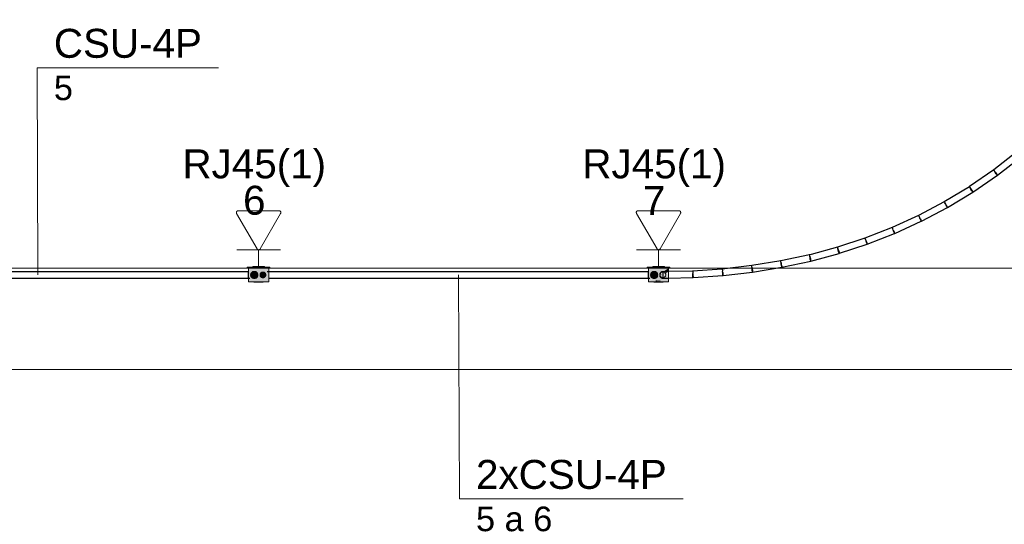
# Model space of a CAD drawing. Header units: millimetres. Extents: x 4476663 to 4477054, y -30323851 to -30323414.
# Tile 167 of 256: x 4476889.12 to 4476895.93, y -30323678.28 to -30323674.79. Entities that reach past the tile are written whole.
import ezdxf

# ---------------------------------------------------------------- set-up
doc = ezdxf.new("R2010")
doc.units = ezdxf.units.MM
doc.linetypes.add('NULL', pattern=[0])
for name, color, linetype, lineweight in [('CE-Caixa', 9, 'Continuous', 18), ('CE-Condutos (Baixa)', 6, 'Continuous', 25), ('CE-Condutos (Teto)', 1, 'Continuous', 25), ('CE-PT Dados', 7, 'Continuous', 5), ('CE-Textos fios', 7, 'Continuous', 9), ('IFC-Caixa de passagem-Contorno', 44, 'Continuous', 5), ('Nível 1', 2, 'Continuous', 60), ('Textos', 7, 'Continuous', 9)]:
    doc.layers.add(name, color=color, linetype=linetype, lineweight=lineweight)
doc.styles.add('ARIAL', font='arial.ttf')

msp = doc.modelspace()

# ---------------------------------------------------------------- hatches: boundary and pattern name
at = {"layer": 'CE-Caixa', "linetype": 'Continuous'}
for points in [[(4476890.8491, -30323676.5041), (4476890.7031, -30323676.5041), (4476890.6962, -30323676.5101), (4476890.8562, -30323676.5101)], [(4476890.8362, -30323676.5353), (4476890.8461, -30323676.5798), (4476890.8461, -30323676.5101), (4476890.7511, -30323676.575), (4476890.7511, -30323676.5798), (4476890.7405, -30323676.5826), (4476890.7061, -30323676.6051), (4476890.8461, -30323676.6051), (4476890.8461, -30323676.5826), (4476890.8419, -30323676.5552), (4476890.8396, -30323676.5569)], [(4476890.7074, -30323676.5561), (4476890.7061, -30323676.6051), (4476890.7393, -30323676.5826), (4476890.7357, -30323676.5674), (4476890.7162, -30323676.5493), (4476890.7162, -30323676.5798), (4476890.7143, -30323676.5507), (4476890.7357, -30323676.5674), (4476890.7242, -30323676.5484), (4476890.7357, -30323676.5469), (4476890.7357, -30323676.5353), (4476890.7586, -30323676.5353), (4476890.7605, -30323676.5677), (4476890.7886, -30323676.5481), (4476890.8461, -30323676.5101), (4476890.7061, -30323676.5101), (4476890.7088, -30323676.5798)], [(4476890.7397, -30323676.5334), (4476890.7245, -30323676.5451), (4476890.722, -30323676.564), (4476890.7336, -30323676.5792), (4476890.7526, -30323676.5817), (4476890.7678, -30323676.5701), (4476890.7703, -30323676.5511), (4476890.7586, -30323676.5359)], [(4476890.8058, -30323676.5041), (4476890.8165, -30323676.5001), (4476890.7357, -30323676.5001), (4476890.7357, -30323676.5041)], [(4476890.7586, -30323676.5001), (4476890.7915, -30323676.5001), (4476890.7936, -30323676.4981), (4476890.7586, -30323676.4981)], [(4476890.8235, -30323676.5676), (4476890.8235, -30323676.5476), (4476890.8061, -30323676.5376), (4476890.7888, -30323676.5476), (4476890.7888, -30323676.5676), (4476890.8061, -30323676.5776)], [(4476893.6155, -30323676.5041), (4476893.4695, -30323676.5041), (4476893.4626, -30323676.5101), (4476893.6226, -30323676.5101)], [(4476893.5021, -30323676.5801), (4476893.4948, -30323676.5752), (4476893.4866, -30323676.5507), (4476893.5021, -30323676.5674), (4476893.5021, -30323676.5353), (4476893.5229, -30323676.535), (4476893.525, -30323676.5694), (4476893.6125, -30323676.5101), (4476893.4725, -30323676.5101), (4476893.4725, -30323676.6051)], [(4476893.5393, -30323676.5715), (4476893.5675, -30323676.5427), (4476893.5451, -30323676.5558), (4476893.5361, -30323676.5707), (4476893.5105, -30323676.5793), (4476893.4725, -30323676.6051), (4476893.6125, -30323676.6051), (4476893.6125, -30323676.5826), (4476893.6049, -30323676.5462), (4476893.6049, -30323676.5826), (4476893.6027, -30323676.5471), (4476893.5841, -30323676.5548), (4476893.5812, -30323676.5826), (4476893.5745, -30323676.5826), (4476893.5715, -30323676.56), (4476893.5675, -30323676.5826), (4476893.5675, -30323676.5489)], [(4476893.5302, -30323676.5399), (4476893.5125, -30323676.5326), (4476893.4948, -30323676.5399), (4476893.4875, -30323676.5576), (4476893.4948, -30323676.5752), (4476893.5125, -30323676.5826), (4476893.5302, -30323676.5752), (4476893.5375, -30323676.5576)], [(4476893.5021, -30323676.5001), (4476893.5021, -30323676.5041), (4476893.5535, -30323676.5041), (4476893.5829, -30323676.5001)], [(4476893.525, -30323676.5001), (4476893.5578, -30323676.5001), (4476893.56, -30323676.4981), (4476893.525, -30323676.4981)], [(4476893.5555, -30323676.5558), (4476893.5391, -30323676.5734), (4476893.5675, -30323676.5489)], [(4476893.6125, -30323676.5101), (4476893.5793, -30323676.5326), (4476893.5858, -30323676.5326), (4476893.5951, -30323676.5502), (4476893.6028, -30323676.5326), (4476893.6049, -30323676.5435), (4476893.6125, -30323676.5326)], [(4476890.8011, -30323676.6065), (4476890.8011, -30323676.6051), (4476890.7511, -30323676.6065)], [(4476893.5675, -30323676.6065), (4476893.5675, -30323676.6051), (4476893.5175, -30323676.6065)]]:
    msp.add_hatch(color=163, dxfattribs=at).paths.add_polyline_path(points)

# ---------------------------------------------------------------- linework, layer by layer
at = {"layer": 'CE-Caixa'}
for p, q in [((4476890.7031, -30323676.5041), (4476890.6962, -30323676.5101)), ((4476890.6962, -30323676.5101), (4476890.7061, -30323676.5101)), ((4476890.7357, -30323676.5041), (4476890.7031, -30323676.5041)), ((4476890.7045, -30323676.5334), (4476890.7045, -30323676.5353)), ((4476890.7045, -30323676.5353), (4476890.7045, -30323676.5359)), ((4476890.7045, -30323676.5359), (4476890.7045, -30323676.5399)), ((4476890.7045, -30323676.5399), (4476890.7045, -30323676.5451)), ((4476890.7045, -30323676.5451), (4476890.7045, -30323676.5511)), ((4476890.7061, -30323676.5101), (4476890.7357, -30323676.5101)), ((4476890.7137, -30323676.5101), (4476890.7061, -30323676.5101)), ((4476890.7061, -30323676.5101), (4476890.7061, -30323676.5244)), ((4476890.7061, -30323676.5244), (4476890.7061, -30323676.5301)), ((4476890.7061, -30323676.5301), (4476890.7061, -30323676.5353)), ((4476890.7061, -30323676.5353), (4476890.7061, -30323676.5473)), ((4476890.7061, -30323676.5473), (4476890.7061, -30323676.5508)), ((4476890.7162, -30323676.5101), (4476890.7137, -30323676.5101)), ((4476890.7357, -30323676.5101), (4476890.7162, -30323676.5101)), ((4476890.7245, -30323676.5451), (4476890.722, -30323676.5511)), ((4476890.7285, -30323676.5399), (4476890.7245, -30323676.5451)), ((4476890.7336, -30323676.5359), (4476890.7285, -30323676.5399)), ((4476890.7397, -30323676.5334), (4476890.7336, -30323676.5359)), ((4476890.7357, -30323676.5001), (4476890.7357, -30323676.5041)), ((4476890.7586, -30323676.5001), (4476890.7357, -30323676.5001)), ((4476890.7586, -30323676.5041), (4476890.7357, -30323676.5041)), ((4476890.7357, -30323676.5101), (4476890.7586, -30323676.5101)), ((4476890.7431, -30323676.5101), (4476890.7357, -30323676.5101)), ((4476890.7461, -30323676.5326), (4476890.7397, -30323676.5334)), ((4476890.7586, -30323676.5101), (4476890.7431, -30323676.5101)), ((4476890.7526, -30323676.5334), (4476890.7461, -30323676.5326)), ((4476890.7586, -30323676.5359), (4476890.7526, -30323676.5334)), ((4476890.7936, -30323676.4981), (4476890.7586, -30323676.4981)), ((4476890.7586, -30323676.4981), (4476890.7586, -30323676.5001)), ((4476890.7936, -30323676.5001), (4476890.7586, -30323676.5001)), ((4476890.7936, -30323676.5041), (4476890.7586, -30323676.5041)), ((4476890.7586, -30323676.5101), (4476890.7936, -30323676.5101)), ((4476890.7673, -30323676.5101), (4476890.7586, -30323676.5101)), ((4476890.7638, -30323676.5399), (4476890.7586, -30323676.5359)), ((4476890.7678, -30323676.5451), (4476890.7638, -30323676.5399)), ((4476890.7936, -30323676.5101), (4476890.7673, -30323676.5101)), ((4476890.7703, -30323676.5511), (4476890.7678, -30323676.5451)), ((4476890.7888, -30323676.5476), (4476890.7868, -30323676.5524)), ((4476890.792, -30323676.5434), (4476890.7888, -30323676.5476)), ((4476890.7961, -30323676.5402), (4476890.792, -30323676.5434)), ((4476890.7936, -30323676.5001), (4476890.7936, -30323676.4981)), ((4476890.8165, -30323676.5001), (4476890.7936, -30323676.5001)), ((4476890.8165, -30323676.5041), (4476890.7936, -30323676.5041)), ((4476890.7936, -30323676.5101), (4476890.8165, -30323676.5101)), ((4476890.796, -30323676.5101), (4476890.7936, -30323676.5101)), ((4476890.8044, -30323676.5101), (4476890.796, -30323676.5101)), ((4476890.801, -30323676.5383), (4476890.7961, -30323676.5402)), ((4476890.8061, -30323676.5376), (4476890.801, -30323676.5383)), ((4476890.8165, -30323676.5101), (4476890.8044, -30323676.5101)), ((4476890.8113, -30323676.5383), (4476890.8061, -30323676.5376)), ((4476890.8161, -30323676.5402), (4476890.8113, -30323676.5383)), ((4476890.8203, -30323676.5434), (4476890.8161, -30323676.5402)), ((4476890.8165, -30323676.5041), (4476890.8165, -30323676.5001)), ((4476890.8491, -30323676.5041), (4476890.8165, -30323676.5041)), ((4476890.8165, -30323676.5101), (4476890.8461, -30323676.5101)), ((4476890.8176, -30323676.5101), (4476890.8165, -30323676.5101)), ((4476890.8354, -30323676.5101), (4476890.8176, -30323676.5101)), ((4476890.8235, -30323676.5476), (4476890.8203, -30323676.5434)), ((4476890.8255, -30323676.5524), (4476890.8235, -30323676.5476)), ((4476890.8461, -30323676.5101), (4476890.8354, -30323676.5101)), ((4476890.8461, -30323676.5101), (4476890.8562, -30323676.5101)), ((4476890.8461, -30323676.5128), (4476890.8461, -30323676.5101)), ((4476890.8461, -30323676.5326), (4476890.8461, -30323676.5128)), ((4476890.8461, -30323676.5353), (4476890.8461, -30323676.5326)), ((4476890.8477, -30323676.5326), (4476890.8461, -30323676.5326)), ((4476890.8461, -30323676.538), (4476890.8461, -30323676.5353)), ((4476890.8461, -30323676.5519), (4476890.8461, -30323676.538)), ((4476890.8477, -30323676.5334), (4476890.8477, -30323676.5326)), ((4476890.8477, -30323676.5353), (4476890.8477, -30323676.5334)), ((4476890.8477, -30323676.5359), (4476890.8477, -30323676.5353)), ((4476890.8477, -30323676.5399), (4476890.8477, -30323676.5359)), ((4476890.8477, -30323676.5451), (4476890.8477, -30323676.5399)), ((4476890.8477, -30323676.5511), (4476890.8477, -30323676.5451)), ((4476890.8562, -30323676.5101), (4476890.8491, -30323676.5041)), ((4476893.4695, -30323676.5041), (4476893.4626, -30323676.5101)), ((4476893.4626, -30323676.5101), (4476893.4725, -30323676.5101)), ((4476893.5021, -30323676.5041), (4476893.4695, -30323676.5041)), ((4476893.4709, -30323676.5326), (4476893.4709, -30323676.5334)), ((4476893.4725, -30323676.5326), (4476893.4709, -30323676.5326)), ((4476893.4709, -30323676.5334), (4476893.4709, -30323676.5353)), ((4476893.4709, -30323676.5353), (4476893.4709, -30323676.5359)), ((4476893.4709, -30323676.5359), (4476893.4709, -30323676.5399)), ((4476893.4709, -30323676.5399), (4476893.4709, -30323676.5451)), ((4476893.4709, -30323676.5451), (4476893.4709, -30323676.5511)), ((4476893.4725, -30323676.5101), (4476893.5021, -30323676.5101)), ((4476893.4801, -30323676.5101), (4476893.4725, -30323676.5101)), ((4476893.4725, -30323676.5101), (4476893.4725, -30323676.5141)), ((4476893.4725, -30323676.5141), (4476893.4725, -30323676.5257)), ((4476893.4725, -30323676.5257), (4476893.4725, -30323676.5301)), ((4476893.4725, -30323676.5301), (4476893.4725, -30323676.5326)), ((4476893.4725, -30323676.5326), (4476893.4725, -30323676.5353)), ((4476893.4725, -30323676.5353), (4476893.4725, -30323676.5462)), ((4476893.4725, -30323676.5462), (4476893.4725, -30323676.5581)), ((4476893.4812, -30323676.5101), (4476893.4801, -30323676.5101)), ((4476893.4826, -30323676.5101), (4476893.4812, -30323676.5101)), ((4476893.4913, -30323676.5101), (4476893.4826, -30323676.5101)), ((4476893.4908, -30323676.5451), (4476893.4883, -30323676.5511)), ((4476893.4948, -30323676.5399), (4476893.4908, -30323676.5451)), ((4476893.5021, -30323676.5101), (4476893.4913, -30323676.5101)), ((4476893.5, -30323676.5359), (4476893.4948, -30323676.5399)), ((4476893.506, -30323676.5334), (4476893.5, -30323676.5359)), ((4476893.5021, -30323676.5001), (4476893.5021, -30323676.5041)), ((4476893.525, -30323676.5001), (4476893.5021, -30323676.5001)), ((4476893.525, -30323676.5041), (4476893.5021, -30323676.5041)), ((4476893.5021, -30323676.5101), (4476893.525, -30323676.5101)), ((4476893.525, -30323676.5101), (4476893.5021, -30323676.5101)), ((4476893.5125, -30323676.5326), (4476893.506, -30323676.5334)), ((4476893.519, -30323676.5334), (4476893.5125, -30323676.5326)), ((4476893.525, -30323676.5359), (4476893.519, -30323676.5334)), ((4476893.56, -30323676.4981), (4476893.525, -30323676.4981)), ((4476893.525, -30323676.4981), (4476893.525, -30323676.5001)), ((4476893.56, -30323676.5001), (4476893.525, -30323676.5001)), ((4476893.56, -30323676.5041), (4476893.525, -30323676.5041)), ((4476893.525, -30323676.5101), (4476893.56, -30323676.5101)), ((4476893.5438, -30323676.5101), (4476893.525, -30323676.5101)), ((4476893.5302, -30323676.5399), (4476893.525, -30323676.5359)), ((4476893.5341, -30323676.5451), (4476893.5302, -30323676.5399)), ((4476893.5366, -30323676.5511), (4476893.5341, -30323676.5451)), ((4476893.559, -30323676.5101), (4476893.5438, -30323676.5101)), ((4476893.56, -30323676.5101), (4476893.559, -30323676.5101)), ((4476893.56, -30323676.5001), (4476893.56, -30323676.4981)), ((4476893.5829, -30323676.5001), (4476893.56, -30323676.5001)), ((4476893.5829, -30323676.5041), (4476893.56, -30323676.5041)), ((4476893.56, -30323676.5101), (4476893.5829, -30323676.5101)), ((4476893.5829, -30323676.5101), (4476893.56, -30323676.5101)), ((4476893.5829, -30323676.5041), (4476893.5829, -30323676.5001)), ((4476893.6155, -30323676.5041), (4476893.5829, -30323676.5041)), ((4476893.5829, -30323676.5101), (4476893.6125, -30323676.5101)), ((4476893.6125, -30323676.5101), (4476893.5829, -30323676.5101)), ((4476893.6125, -30323676.5101), (4476893.6226, -30323676.5101)), ((4476893.6125, -30323676.5121), (4476893.6125, -30323676.5101)), ((4476893.6125, -30323676.5326), (4476893.6125, -30323676.5121)), ((4476893.6141, -30323676.5326), (4476893.6125, -30323676.5326)), ((4476893.6141, -30323676.5334), (4476893.6141, -30323676.5326)), ((4476893.6141, -30323676.5343), (4476893.6141, -30323676.5334)), ((4476893.6226, -30323676.5101), (4476893.6155, -30323676.5041)), ((4476890.7045, -30323676.5511), (4476890.7045, -30323676.5576)), ((4476890.7045, -30323676.5576), (4476890.7045, -30323676.564)), ((4476890.7045, -30323676.564), (4476890.7045, -30323676.5701)), ((4476890.7045, -30323676.5701), (4476890.7045, -30323676.5752)), ((4476890.7045, -30323676.5752), (4476890.7045, -30323676.5792)), ((4476890.7045, -30323676.5792), (4476890.7045, -30323676.5798)), ((4476890.7045, -30323676.5798), (4476890.7045, -30323676.5817)), ((4476890.7045, -30323676.5817), (4476890.7045, -30323676.5826)), ((4476890.7045, -30323676.5826), (4476890.7061, -30323676.5826)), ((4476890.7061, -30323676.5508), (4476890.7061, -30323676.557)), ((4476890.7061, -30323676.557), (4476890.7061, -30323676.5798)), ((4476890.7061, -30323676.5798), (4476890.7061, -30323676.5826)), ((4476890.7061, -30323676.5826), (4476890.7061, -30323676.6051)), ((4476890.7061, -30323676.6051), (4476890.7441, -30323676.6051)), ((4476890.722, -30323676.5511), (4476890.7211, -30323676.5576)), ((4476890.7211, -30323676.5576), (4476890.722, -30323676.564)), ((4476890.722, -30323676.564), (4476890.7245, -30323676.5701)), ((4476890.7245, -30323676.5701), (4476890.7285, -30323676.5752)), ((4476890.7285, -30323676.5752), (4476890.7336, -30323676.5792)), ((4476890.7336, -30323676.5792), (4476890.7397, -30323676.5817)), ((4476890.7397, -30323676.5817), (4476890.7461, -30323676.5826)), ((4476890.7441, -30323676.6051), (4476890.7511, -30323676.6051)), ((4476890.7441, -30323676.6051), (4476890.7441, -30323676.6065)), ((4476890.7441, -30323676.6065), (4476890.7452, -30323676.6065)), ((4476890.7452, -30323676.6065), (4476890.7484, -30323676.6065)), ((4476890.7461, -30323676.5826), (4476890.7526, -30323676.5817)), ((4476890.7484, -30323676.6065), (4476890.7511, -30323676.6065)), ((4476890.7511, -30323676.6051), (4476890.7768, -30323676.6051)), ((4476890.7511, -30323676.6051), (4476890.7511, -30323676.6065)), ((4476890.7511, -30323676.6065), (4476890.752, -30323676.6065)), ((4476890.752, -30323676.6065), (4476890.7545, -30323676.6065)), ((4476890.7526, -30323676.5817), (4476890.7586, -30323676.5792)), ((4476890.7545, -30323676.6065), (4476890.7585, -30323676.6065)), ((4476890.7585, -30323676.6065), (4476890.7636, -30323676.6065)), ((4476890.7586, -30323676.5792), (4476890.7638, -30323676.5752)), ((4476890.7636, -30323676.6065), (4476890.7697, -30323676.6065)), ((4476890.7638, -30323676.5752), (4476890.7678, -30323676.5701)), ((4476890.7678, -30323676.5701), (4476890.7703, -30323676.564)), ((4476890.7697, -30323676.6065), (4476890.7761, -30323676.6065)), ((4476890.7711, -30323676.5576), (4476890.7703, -30323676.5511)), ((4476890.7703, -30323676.564), (4476890.7711, -30323676.5576)), ((4476890.7761, -30323676.6065), (4476890.7826, -30323676.6065)), ((4476890.7768, -30323676.6051), (4476890.7947, -30323676.6051)), ((4476890.7826, -30323676.6065), (4476890.7886, -30323676.6065)), ((4476890.7868, -30323676.5524), (4476890.7861, -30323676.5576)), ((4476890.7861, -30323676.5576), (4476890.7868, -30323676.5627)), ((4476890.7868, -30323676.5627), (4476890.7888, -30323676.5676)), ((4476890.7886, -30323676.6065), (4476890.7938, -30323676.6065)), ((4476890.7888, -30323676.5676), (4476890.792, -30323676.5717)), ((4476890.792, -30323676.5717), (4476890.7961, -30323676.5749)), ((4476890.7938, -30323676.6065), (4476890.7978, -30323676.6065)), ((4476890.7947, -30323676.6051), (4476890.8011, -30323676.6051)), ((4476890.7961, -30323676.5749), (4476890.801, -30323676.5769)), ((4476890.7978, -30323676.6065), (4476890.8003, -30323676.6065)), ((4476890.8003, -30323676.6065), (4476890.8011, -30323676.6065)), ((4476890.801, -30323676.5769), (4476890.8061, -30323676.5776)), ((4476890.8011, -30323676.6051), (4476890.8079, -30323676.6051)), ((4476890.8011, -30323676.6065), (4476890.8011, -30323676.6051)), ((4476890.8011, -30323676.6065), (4476890.8039, -30323676.6065)), ((4476890.8039, -30323676.6065), (4476890.8071, -30323676.6065)), ((4476890.8061, -30323676.5776), (4476890.8113, -30323676.5769)), ((4476890.8071, -30323676.6065), (4476890.8081, -30323676.6065)), ((4476890.8079, -30323676.6051), (4476890.8081, -30323676.6051)), ((4476890.8081, -30323676.6051), (4476890.8199, -30323676.6051)), ((4476890.8081, -30323676.6065), (4476890.8081, -30323676.6051)), ((4476890.8113, -30323676.5769), (4476890.8161, -30323676.5749)), ((4476890.8161, -30323676.5749), (4476890.8203, -30323676.5717)), ((4476890.8199, -30323676.6051), (4476890.8355, -30323676.6051)), ((4476890.8203, -30323676.5717), (4476890.8235, -30323676.5676)), ((4476890.8235, -30323676.5676), (4476890.8255, -30323676.5627)), ((4476890.8261, -30323676.5576), (4476890.8255, -30323676.5524)), ((4476890.8255, -30323676.5627), (4476890.8261, -30323676.5576)), ((4476890.8355, -30323676.6051), (4476890.8362, -30323676.6051)), ((4476890.8362, -30323676.6051), (4476890.8385, -30323676.6051)), ((4476890.8385, -30323676.6051), (4476890.8461, -30323676.6051)), ((4476890.8461, -30323676.5798), (4476890.8461, -30323676.5519)), ((4476890.8461, -30323676.5826), (4476890.8461, -30323676.5798)), ((4476890.8461, -30323676.5981), (4476890.8461, -30323676.5826)), ((4476890.8461, -30323676.5826), (4476890.8477, -30323676.5826)), ((4476890.8461, -30323676.6051), (4476890.8461, -30323676.5981)), ((4476890.8477, -30323676.5576), (4476890.8477, -30323676.5511)), ((4476890.8477, -30323676.564), (4476890.8477, -30323676.5576)), ((4476890.8477, -30323676.5701), (4476890.8477, -30323676.564)), ((4476890.8477, -30323676.5752), (4476890.8477, -30323676.5701)), ((4476890.8477, -30323676.5792), (4476890.8477, -30323676.5752)), ((4476890.8477, -30323676.5798), (4476890.8477, -30323676.5792)), ((4476890.8477, -30323676.5817), (4476890.8477, -30323676.5798)), ((4476890.8477, -30323676.5826), (4476890.8477, -30323676.5817)), ((4476893.4709, -30323676.5511), (4476893.4709, -30323676.5576)), ((4476893.4709, -30323676.5576), (4476893.4709, -30323676.564)), ((4476893.4709, -30323676.564), (4476893.4709, -30323676.5701)), ((4476893.4709, -30323676.5701), (4476893.4709, -30323676.5752)), ((4476893.4709, -30323676.5752), (4476893.4709, -30323676.5792)), ((4476893.4709, -30323676.5792), (4476893.4709, -30323676.5798)), ((4476893.4709, -30323676.5798), (4476893.4709, -30323676.5817)), ((4476893.4709, -30323676.5817), (4476893.4709, -30323676.5826)), ((4476893.4709, -30323676.5826), (4476893.4725, -30323676.5826)), ((4476893.4725, -30323676.5581), (4476893.4725, -30323676.5679)), ((4476893.4725, -30323676.5679), (4476893.4725, -30323676.5798)), ((4476893.4725, -30323676.5798), (4476893.4725, -30323676.5826)), ((4476893.4725, -30323676.5826), (4476893.4725, -30323676.6051)), ((4476893.4725, -30323676.6051), (4476893.4913, -30323676.6051)), ((4476893.4883, -30323676.5511), (4476893.4875, -30323676.5576)), ((4476893.4875, -30323676.5576), (4476893.4883, -30323676.564)), ((4476893.4883, -30323676.564), (4476893.4908, -30323676.5701)), ((4476893.4908, -30323676.5701), (4476893.4948, -30323676.5752)), ((4476893.4913, -30323676.6051), (4476893.5073, -30323676.6051)), ((4476893.4948, -30323676.5752), (4476893.5, -30323676.5792)), ((4476893.5, -30323676.5792), (4476893.506, -30323676.5817)), ((4476893.506, -30323676.5817), (4476893.5125, -30323676.5826)), ((4476893.5073, -30323676.6051), (4476893.5105, -30323676.6051)), ((4476893.5105, -30323676.6051), (4476893.5175, -30323676.6051)), ((4476893.5105, -30323676.6051), (4476893.5105, -30323676.6065)), ((4476893.5105, -30323676.6065), (4476893.5116, -30323676.6065)), ((4476893.5116, -30323676.6065), (4476893.5148, -30323676.6065)), ((4476893.5125, -30323676.5826), (4476893.519, -30323676.5817)), ((4476893.5148, -30323676.6065), (4476893.5175, -30323676.6065)), ((4476893.5175, -30323676.6051), (4476893.5197, -30323676.6051)), ((4476893.5175, -30323676.6051), (4476893.5175, -30323676.6065)), ((4476893.5175, -30323676.6065), (4476893.5183, -30323676.6065)), ((4476893.5183, -30323676.6065), (4476893.5208, -30323676.6065)), ((4476893.519, -30323676.5817), (4476893.525, -30323676.5792)), ((4476893.5197, -30323676.6051), (4476893.5312, -30323676.6051)), ((4476893.5208, -30323676.6065), (4476893.5248, -30323676.6065)), ((4476893.53, -30323676.5981), (4476893.5248, -30323676.5981)), ((4476893.5248, -30323676.6065), (4476893.53, -30323676.6065)), ((4476893.525, -30323676.5792), (4476893.5302, -30323676.5752)), ((4476893.53, -30323676.6065), (4476893.536, -30323676.6065)), ((4476893.5302, -30323676.5752), (4476893.5341, -30323676.5701)), ((4476893.5312, -30323676.6051), (4476893.5437, -30323676.6051)), ((4476893.5341, -30323676.5701), (4476893.5366, -30323676.564)), ((4476893.5425, -30323676.5981), (4476893.536, -30323676.5981)), ((4476893.536, -30323676.6065), (4476893.5425, -30323676.6065)), ((4476893.5375, -30323676.5576), (4476893.5366, -30323676.5511)), ((4476893.5366, -30323676.564), (4476893.5375, -30323676.5576)), ((4476893.5425, -30323676.6065), (4476893.549, -30323676.6065)), ((4476893.5437, -30323676.6051), (4476893.5675, -30323676.6051)), ((4476893.555, -30323676.5981), (4476893.549, -30323676.5981)), ((4476893.549, -30323676.6065), (4476893.555, -30323676.6065)), ((4476893.555, -30323676.6065), (4476893.5602, -30323676.6065)), ((4476893.5602, -30323676.6065), (4476893.5641, -30323676.6065)), ((4476893.5641, -30323676.6065), (4476893.5666, -30323676.6065)), ((4476893.5666, -30323676.6065), (4476893.5675, -30323676.6065)), ((4476893.5675, -30323676.6051), (4476893.5745, -30323676.6051)), ((4476893.5675, -30323676.6065), (4476893.5675, -30323676.6051)), ((4476893.5675, -30323676.6065), (4476893.5702, -30323676.6065)), ((4476893.5702, -30323676.6065), (4476893.5734, -30323676.6065)), ((4476893.5734, -30323676.6065), (4476893.5745, -30323676.6065)), ((4476893.5745, -30323676.6051), (4476893.6049, -30323676.6051)), ((4476893.5745, -30323676.6065), (4476893.5745, -30323676.6051)), ((4476893.6049, -30323676.6051), (4476893.6125, -30323676.6051)), ((4476893.6125, -30323676.5981), (4476893.6125, -30323676.5826)), ((4476893.6125, -30323676.5826), (4476893.6141, -30323676.5826)), ((4476893.6125, -30323676.6051), (4476893.6125, -30323676.5981)), ((4476893.6141, -30323676.5817), (4476893.6141, -30323676.5792)), ((4476893.6141, -30323676.5826), (4476893.6141, -30323676.5817))]:
    msp.add_line(p, q, dxfattribs=at)
at = {"layer": 'CE-Condutos (Baixa)'}
for p, q in [((4476890.7045, -30323676.5353), (4476887.7827, -30323676.5353)), ((4476893.4709, -30323676.5353), (4476890.8362, -30323676.5353)), ((4476887.7942, -30323676.5798), (4476890.7162, -30323676.5798)), ((4476890.8477, -30323676.5798), (4476893.4826, -30323676.5798))]:
    msp.add_line(p, q, dxfattribs=at)
at = {"layer": 'CE-Condutos (Teto)'}
for p, q in [((4476896.0234, -30323675.7056), (4476895.8628, -30323675.831)), ((4476895.8877, -30323675.8681), (4476896.0508, -30323675.7407)), ((4476895.8613, -30323675.8321), (4476895.6937, -30323675.9474)), ((4476895.7176, -30323675.985), (4476895.8865, -30323675.8688)), ((4476895.8628, -30323675.831), (4476895.8603, -30323675.833)), ((4476895.8607, -30323675.8335), (4476895.8634, -30323675.8369)), ((4476895.8613, -30323675.8322), (4476895.8613, -30323675.8321)), ((4476895.8647, -30323675.8371), (4476895.862, -30323675.8331)), ((4476895.8634, -30323675.8369), (4476895.8679, -30323675.8427)), ((4476895.8679, -30323675.8427), (4476895.8735, -30323675.8498)), ((4476895.8739, -30323675.8505), (4476895.8691, -30323675.8434)), ((4476895.8735, -30323675.8498), (4476895.8791, -30323675.8571)), ((4476895.8743, -30323675.8509), (4476895.8739, -30323675.8505)), ((4476895.8794, -30323675.8584), (4476895.8743, -30323675.8509)), ((4476895.8791, -30323675.8571), (4476895.8839, -30323675.8632)), ((4476895.8836, -30323675.8645), (4476895.8794, -30323675.8584)), ((4476895.8861, -30323675.8681), (4476895.8836, -30323675.8645)), ((4476895.8839, -30323675.8632), (4476895.8869, -30323675.8671)), ((4476895.8865, -30323675.8688), (4476895.8861, -30323675.8681)), ((4476895.8869, -30323675.8671), (4476895.8877, -30323675.8681)), ((4476895.6934, -30323675.9476), (4476895.5195, -30323676.0526)), ((4476895.5419, -30323676.0907), (4476895.7163, -30323675.9854)), ((4476895.693, -30323675.9493), (4476895.6958, -30323675.9533)), ((4476895.6934, -30323675.9476), (4476895.6934, -30323675.9476)), ((4476895.6971, -30323675.9536), (4476895.6943, -30323675.9491)), ((4476895.6958, -30323675.9533), (4476895.7001, -30323675.9597)), ((4476895.7001, -30323675.9597), (4476895.705, -30323675.9667)), ((4476895.705, -30323675.9667), (4476895.7012, -30323675.9604)), ((4476895.706, -30323675.9684), (4476895.705, -30323675.9667)), ((4476895.705, -30323675.9667), (4476895.7053, -30323675.9672)), ((4476895.7053, -30323675.9672), (4476895.7105, -30323675.9747)), ((4476895.7106, -30323675.976), (4476895.706, -30323675.9684)), ((4476895.7105, -30323675.9747), (4476895.7146, -30323675.9808)), ((4476895.7142, -30323675.982), (4476895.7106, -30323675.976)), ((4476895.7163, -30323675.9854), (4476895.7142, -30323675.982)), ((4476895.7146, -30323675.9808), (4476895.7172, -30323675.9844)), ((4476895.7172, -30323675.9844), (4476895.7176, -30323675.985)), ((4476895.5195, -30323676.0526), (4476895.3408, -30323676.1467)), ((4476895.5202, -30323676.0522), (4476895.5195, -30323676.0526)), ((4476895.5213, -30323676.0542), (4476895.5202, -30323676.0522)), ((4476895.524, -30323676.0593), (4476895.5213, -30323676.0542)), ((4476895.5227, -30323676.0589), (4476895.5268, -30323676.0657)), ((4476895.5278, -30323676.0666), (4476895.524, -30323676.0593)), ((4476895.5307, -30323676.072), (4476895.5278, -30323676.0666)), ((4476895.5307, -30323676.072), (4476895.5307, -30323676.0721)), ((4476895.5321, -30323676.0749), (4476895.5307, -30323676.072)), ((4476895.5307, -30323676.0721), (4476895.5316, -30323676.0737)), ((4476895.3615, -30323676.186), (4476895.5409, -30323676.0916)), ((4476895.5316, -30323676.0737), (4476895.5362, -30323676.0813)), ((4476895.5362, -30323676.0826), (4476895.5321, -30323676.0749)), ((4476895.5362, -30323676.0813), (4476895.5399, -30323676.0873)), ((4476895.5393, -30323676.0885), (4476895.5362, -30323676.0826)), ((4476895.5409, -30323676.0916), (4476895.5393, -30323676.0885)), ((4476895.5399, -30323676.0873), (4476895.5419, -30323676.0907)), ((4476895.3408, -30323676.1467), (4476895.1579, -30323676.23)), ((4476895.1764, -30323676.2706), (4476895.3605, -30323676.1868)), ((4476895.342, -30323676.1462), (4476895.3408, -30323676.1467)), ((4476895.3408, -30323676.1467), (4476895.3408, -30323676.1467)), ((4476895.3419, -30323676.1487), (4476895.3446, -30323676.1538)), ((4476895.3432, -30323676.1488), (4476895.342, -30323676.1462)), ((4476895.3446, -30323676.1538), (4476895.3484, -30323676.1611)), ((4476895.3492, -30323676.1621), (4476895.3457, -30323676.1544)), ((4476895.3512, -30323676.1664), (4476895.3492, -30323676.1621)), ((4476895.3531, -30323676.1706), (4476895.3512, -30323676.1664)), ((4476895.3512, -30323676.1664), (4476895.3527, -30323676.1693)), ((4476895.3527, -30323676.1693), (4476895.3568, -30323676.1771)), ((4476895.3566, -30323676.1783), (4476895.3531, -30323676.1706)), ((4476895.3592, -30323676.1841), (4476895.3566, -30323676.1783)), ((4476895.3568, -30323676.1771), (4476895.3599, -30323676.183)), ((4476895.3605, -30323676.1868), (4476895.3592, -30323676.1841)), ((4476895.3599, -30323676.183), (4476895.3615, -30323676.186)), ((4476895.158, -30323676.2302), (4476894.9708, -30323676.3031)), ((4476894.9869, -30323676.3445), (4476895.1753, -30323676.2712)), ((4476895.1579, -30323676.23), (4476895.158, -30323676.2302)), ((4476895.1591, -30323676.2297), (4476895.158, -30323676.2302)), ((4476895.1603, -30323676.2328), (4476895.1591, -30323676.2297)), ((4476895.1627, -30323676.2389), (4476895.1603, -30323676.2328)), ((4476895.1659, -30323676.247), (4476895.1627, -30323676.2389)), ((4476895.1672, -30323676.2503), (4476895.1659, -30323676.247)), ((4476895.1692, -30323676.2556), (4476895.1672, -30323676.2503)), ((4476895.1672, -30323676.2503), (4476895.1672, -30323676.2504)), ((4476895.1672, -30323676.2504), (4476895.169, -30323676.2544)), ((4476895.169, -30323676.2544), (4476895.1726, -30323676.2622)), ((4476895.1723, -30323676.2634), (4476895.1692, -30323676.2556)), ((4476895.1744, -30323676.2689), (4476895.1723, -30323676.2634)), ((4476895.1726, -30323676.2622), (4476895.1752, -30323676.2679)), ((4476895.1753, -30323676.2712), (4476895.1744, -30323676.2689)), ((4476895.1752, -30323676.2679), (4476895.1764, -30323676.2706)), ((4476894.9709, -30323676.3032), (4476894.7798, -30323676.3659)), ((4476894.7936, -30323676.408), (4476894.9858, -30323676.345)), ((4476894.9708, -30323676.3031), (4476894.9709, -30323676.3032)), ((4476894.972, -30323676.3029), (4476894.9709, -30323676.3032)), ((4476894.9732, -30323676.3064), (4476894.972, -30323676.3029)), ((4476894.9753, -30323676.313), (4476894.9732, -30323676.3064)), ((4476894.9744, -30323676.3122), (4476894.9775, -30323676.3203)), ((4476894.9781, -30323676.3214), (4476894.9753, -30323676.313)), ((4476894.9788, -30323676.3237), (4476894.9781, -30323676.3214)), ((4476894.981, -30323676.3302), (4476894.9788, -30323676.3237)), ((4476894.9788, -30323676.3237), (4476894.9809, -30323676.329)), ((4476894.9809, -30323676.329), (4476894.9839, -30323676.3367)), ((4476894.9835, -30323676.3379), (4476894.981, -30323676.3302)), ((4476894.9852, -30323676.3431), (4476894.9835, -30323676.3379)), ((4476894.9839, -30323676.3367), (4476894.9861, -30323676.3422)), ((4476894.9858, -30323676.345), (4476894.9852, -30323676.3431)), ((4476894.9861, -30323676.3422), (4476894.9869, -30323676.3445)), ((4476894.5967, -30323676.4612), (4476894.7924, -30323676.4083)), ((4476894.7809, -30323676.3658), (4476894.5974, -30323676.4154)), ((4476894.7798, -30323676.3659), (4476894.7798, -30323676.3661)), ((4476894.7798, -30323676.3661), (4476894.7809, -30323676.3695)), ((4476894.782, -30323676.3699), (4476894.7809, -30323676.3658)), ((4476894.7809, -30323676.3695), (4476894.7831, -30323676.376)), ((4476894.7831, -30323676.376), (4476894.7858, -30323676.3845)), ((4476894.7863, -30323676.3856), (4476894.7839, -30323676.3769)), ((4476894.7887, -30323676.3944), (4476894.7863, -30323676.3856)), ((4476894.7866, -30323676.3867), (4476894.7887, -30323676.3933)), ((4476894.7887, -30323676.3933), (4476894.7912, -30323676.4009)), ((4476894.7907, -30323676.402), (4476894.7887, -30323676.3944)), ((4476894.792, -30323676.4069), (4476894.7907, -30323676.402)), ((4476894.7912, -30323676.4009), (4476894.7929, -30323676.4062)), ((4476894.7924, -30323676.4083), (4476894.792, -30323676.4069)), ((4476894.7929, -30323676.4062), (4476894.7936, -30323676.408)), ((4476894.3883, -30323676.4604), (4476894.1879, -30323676.4933)), ((4476894.3897, -30323676.4602), (4476894.3872, -30323676.4608)), ((4476894.3883, -30323676.4605), (4476894.3883, -30323676.4604)), ((4476894.3893, -30323676.4668), (4476894.3885, -30323676.4618)), ((4476894.3906, -30323676.4745), (4476894.3893, -30323676.4668)), ((4476894.5861, -30323676.4179), (4476894.3897, -30323676.4602)), ((4476894.39, -30323676.4736), (4476894.3919, -30323676.4825)), ((4476894.3919, -30323676.4825), (4476894.3906, -30323676.4745)), ((4476894.3966, -30323676.5043), (4476894.5955, -30323676.4614)), ((4476894.5974, -30323676.4154), (4476894.5852, -30323676.4187)), ((4476894.5852, -30323676.4187), (4476894.5863, -30323676.4228)), ((4476894.5862, -30323676.4184), (4476894.5861, -30323676.4179)), ((4476894.5863, -30323676.4188), (4476894.5862, -30323676.4184)), ((4476894.5863, -30323676.4228), (4476894.5882, -30323676.4298)), ((4476894.5882, -30323676.4298), (4476894.5905, -30323676.4384)), ((4476894.5908, -30323676.4396), (4476894.5889, -30323676.4307)), ((4476894.5905, -30323676.4384), (4476894.5929, -30323676.4473)), ((4476894.5927, -30323676.4485), (4476894.5908, -30323676.4396)), ((4476894.5943, -30323676.4559), (4476894.5927, -30323676.4485)), ((4476894.5929, -30323676.4473), (4476894.5949, -30323676.4549)), ((4476894.5953, -30323676.4604), (4476894.5943, -30323676.4559)), ((4476894.5949, -30323676.4549), (4476894.5963, -30323676.4598)), ((4476894.5955, -30323676.4614), (4476894.5953, -30323676.4604)), ((4476894.5963, -30323676.4598), (4476894.5967, -30323676.4612)), ((4476893.5522, -30323676.5493), (4476893.5506, -30323676.5576)), ((4476893.5522, -30323676.5493), (4476893.5506, -30323676.5529)), ((4476893.5523, -30323676.549), (4476893.5522, -30323676.5493)), ((4476893.5525, -30323676.5486), (4476893.5523, -30323676.549)), ((4476893.5565, -30323676.5425), (4476893.5525, -30323676.5486)), ((4476893.5544, -30323676.5444), (4476893.5525, -30323676.5486)), ((4476893.5565, -30323676.5425), (4476893.5544, -30323676.5444)), ((4476893.557, -30323676.5417), (4476893.5565, -30323676.5425)), ((4476893.5584, -30323676.5408), (4476893.557, -30323676.5417)), ((4476893.5631, -30323676.5376), (4476893.5584, -30323676.5408)), ((4476893.5613, -30323676.5382), (4476893.5584, -30323676.5408)), ((4476893.5631, -30323676.5376), (4476893.5613, -30323676.5382)), ((4476893.5641, -30323676.5369), (4476893.5631, -30323676.5376)), ((4476893.5672, -30323676.5362), (4476893.5641, -30323676.5369)), ((4476893.5702, -30323676.5353), (4476893.5672, -30323676.5362)), ((4476893.5713, -30323676.5354), (4476893.5672, -30323676.5362)), ((4476893.5713, -30323676.5354), (4476893.5702, -30323676.5353)), ((4476893.572, -30323676.5353), (4476893.5713, -30323676.5354)), ((4476893.572, -30323676.5352), (4476893.572, -30323676.5353)), ((4476893.5721, -30323676.5352), (4476893.572, -30323676.5352)), ((4476893.572, -30323676.5353), (4476893.572, -30323676.5355)), ((4476893.572, -30323676.5355), (4476893.5721, -30323676.5379)), ((4476893.6125, -30323676.5343), (4476893.5721, -30323676.5352)), ((4476893.5725, -30323676.5352), (4476893.5721, -30323676.5352)), ((4476893.5721, -30323676.5379), (4476893.5722, -30323676.544)), ((4476893.5722, -30323676.544), (4476893.5724, -30323676.5524)), ((4476893.6141, -30323676.5343), (4476893.6125, -30323676.5343)), ((4476893.7797, -30323676.5306), (4476893.6141, -30323676.5343)), ((4476893.9838, -30323676.5168), (4476893.7786, -30323676.5306)), ((4476893.7786, -30323676.5306), (4476893.7786, -30323676.5307)), ((4476893.7788, -30323676.5329), (4476893.7792, -30323676.5386)), ((4476893.7792, -30323676.5386), (4476893.7797, -30323676.5468)), ((4476893.7797, -30323676.5333), (4476893.7797, -30323676.5306)), ((4476893.7802, -30323676.553), (4476893.78, -30323676.5478)), ((4476894.1877, -30323676.4934), (4476893.9838, -30323676.5168)), ((4476893.9847, -30323676.5167), (4476893.9838, -30323676.5168)), ((4476893.9839, -30323676.5186), (4476893.9845, -30323676.524)), ((4476893.9845, -30323676.524), (4476893.9854, -30323676.5319)), ((4476893.9862, -30323676.539), (4476893.9858, -30323676.5329)), ((4476893.9864, -30323676.5422), (4476893.9862, -30323676.539)), ((4476893.9862, -30323676.539), (4476893.9864, -30323676.5411)), ((4476893.9864, -30323676.5411), (4476893.9875, -30323676.55)), ((4476893.987, -30323676.5509), (4476893.9864, -30323676.5422)), ((4476893.9875, -30323676.55), (4476893.9883, -30323676.5569)), ((4476893.9887, -30323676.5607), (4476894.1927, -30323676.5373)), ((4476894.1885, -30323676.5005), (4476894.1879, -30323676.4952)), ((4476894.1894, -30323676.5085), (4476894.1885, -30323676.5005)), ((4476894.1902, -30323676.5156), (4476894.1894, -30323676.5085)), ((4476894.1905, -30323676.5177), (4476894.1902, -30323676.5156)), ((4476894.1902, -30323676.5156), (4476894.1904, -30323676.5166)), ((4476894.1904, -30323676.5166), (4476894.1919, -30323676.5255)), ((4476894.1915, -30323676.5265), (4476894.1905, -30323676.5177)), ((4476894.1923, -30323676.5335), (4476894.1915, -30323676.5265)), ((4476894.1919, -30323676.5255), (4476894.193, -30323676.5327)), ((4476894.1927, -30323676.5373), (4476894.1923, -30323676.5335)), ((4476894.193, -30323676.5327), (4476894.1937, -30323676.5369)), ((4476894.1937, -30323676.5369), (4476894.1938, -30323676.5375)), ((4476894.1938, -30323676.5375), (4476894.3955, -30323676.5044)), ((4476894.3921, -30323676.4836), (4476894.3919, -30323676.4825)), ((4476894.3919, -30323676.4825), (4476894.3938, -30323676.4914)), ((4476894.3935, -30323676.4925), (4476894.3921, -30323676.4836)), ((4476894.3947, -30323676.4996), (4476894.3935, -30323676.4925)), ((4476894.3938, -30323676.4914), (4476894.3954, -30323676.4988)), ((4476894.3954, -30323676.5038), (4476894.3947, -30323676.4996)), ((4476894.3954, -30323676.4988), (4476894.3964, -30323676.5033)), ((4476894.3955, -30323676.5044), (4476894.3954, -30323676.5038)), ((4476894.3964, -30323676.5033), (4476894.3966, -30323676.5043)), ((4476893.5506, -30323676.5529), (4476893.5506, -30323676.5576)), ((4476893.5506, -30323676.5576), (4476893.5522, -30323676.5658)), ((4476893.5506, -30323676.5576), (4476893.5506, -30323676.5622)), ((4476893.5506, -30323676.5622), (4476893.5522, -30323676.5658)), ((4476893.5522, -30323676.5658), (4476893.5523, -30323676.5661)), ((4476893.5523, -30323676.5661), (4476893.5525, -30323676.5665)), ((4476893.5525, -30323676.5665), (4476893.5565, -30323676.5727)), ((4476893.5525, -30323676.5665), (4476893.5544, -30323676.5707)), ((4476893.5544, -30323676.5707), (4476893.5565, -30323676.5727)), ((4476893.5565, -30323676.5727), (4476893.557, -30323676.5734)), ((4476893.557, -30323676.5734), (4476893.5584, -30323676.5744)), ((4476893.5584, -30323676.5744), (4476893.563, -30323676.5775)), ((4476893.5584, -30323676.5744), (4476893.5613, -30323676.577)), ((4476893.5613, -30323676.577), (4476893.563, -30323676.5775)), ((4476893.563, -30323676.5775), (4476893.5641, -30323676.5783)), ((4476893.5641, -30323676.5783), (4476893.5672, -30323676.5789)), ((4476893.5672, -30323676.5789), (4476893.5713, -30323676.5797)), ((4476893.5672, -30323676.5789), (4476893.5702, -30323676.5798)), ((4476893.5702, -30323676.5798), (4476893.5713, -30323676.5797)), ((4476893.5702, -30323676.5798), (4476893.5702, -30323676.5798)), ((4476893.5713, -30323676.5797), (4476893.5725, -30323676.58)), ((4476893.5724, -30323676.5524), (4476893.5726, -30323676.5617)), ((4476893.5726, -30323676.5617), (4476893.5728, -30323676.5703)), ((4476893.5728, -30323676.5703), (4476893.5729, -30323676.5767)), ((4476893.5729, -30323676.5767), (4476893.573, -30323676.5795)), ((4476893.573, -30323676.5798), (4476893.6049, -30323676.5791)), ((4476893.573, -30323676.5795), (4476893.573, -30323676.5798)), ((4476893.6049, -30323676.5791), (4476893.6125, -30323676.5789)), ((4476893.6125, -30323676.5789), (4476893.7806, -30323676.5752)), ((4476893.7802, -30323676.553), (4476893.7804, -30323676.5561)), ((4476893.7802, -30323676.5571), (4476893.7802, -30323676.553)), ((4476893.7803, -30323676.5577), (4476893.7802, -30323676.5571)), ((4476893.7804, -30323676.5657), (4476893.7803, -30323676.5577)), ((4476893.7804, -30323676.5561), (4476893.781, -30323676.5648)), ((4476893.7806, -30323676.5721), (4476893.7804, -30323676.5657)), ((4476893.7806, -30323676.5752), (4476893.7806, -30323676.5721)), ((4476893.781, -30323676.5648), (4476893.7814, -30323676.5715)), ((4476893.7814, -30323676.5715), (4476893.7816, -30323676.575)), ((4476893.7816, -30323676.575), (4476893.9877, -30323676.561)), ((4476893.9875, -30323676.5576), (4476893.987, -30323676.5509)), ((4476893.9877, -30323676.561), (4476893.9875, -30323676.5576)), ((4476893.9883, -30323676.5569), (4476893.9887, -30323676.5607))]:
    msp.add_line(p, q, dxfattribs=at)
at = {"layer": 'CE-PT Dados'}
for p, q in [((4476890.7658, -30323676.3774), (4476890.6241, -30323676.132)), ((4476890.6345, -30323676.114), (4476890.9177, -30323676.1141)), ((4476890.9281, -30323676.1321), (4476890.7865, -30323676.3774)), ((4476893.5321, -30323676.3774), (4476893.3904, -30323676.132)), ((4476893.4008, -30323676.114), (4476893.6841, -30323676.1141)), ((4476893.6945, -30323676.1321), (4476893.5529, -30323676.3774)), ((4476890.7761, -30323676.3834), (4476890.6249, -30323676.3834)), ((4476890.7761, -30323676.3834), (4476890.7761, -30323676.504)), ((4476890.7761, -30323676.3834), (4476890.9274, -30323676.3834)), ((4476893.5425, -30323676.3834), (4476893.3913, -30323676.3834)), ((4476893.5425, -30323676.3834), (4476893.5425, -30323676.504)), ((4476893.5425, -30323676.3834), (4476893.6937, -30323676.3834))]:
    msp.add_line(p, q, dxfattribs=at)
for points in [[(4476890.6345, -30323676.114), (4476890.6331, -30323676.1141), (4476890.6317, -30323676.1143), (4476890.6304, -30323676.1147), (4476890.6291, -30323676.1152), (4476890.6279, -30323676.1159), (4476890.6268, -30323676.1168), (4476890.6258, -30323676.1177), (4476890.6249, -30323676.1188), (4476890.6241, -30323676.12), (4476890.6235, -30323676.1212), (4476890.623, -30323676.1225), (4476890.6227, -30323676.1239), (4476890.6225, -30323676.1253), (4476890.6225, -30323676.1267), (4476890.6227, -30323676.1281), (4476890.623, -30323676.1294), (4476890.6235, -30323676.1307), (4476890.6241, -30323676.132)], [(4476890.9281, -30323676.1321), (4476890.9288, -30323676.1309), (4476890.9292, -30323676.1295), (4476890.9296, -30323676.1282), (4476890.9297, -30323676.1268), (4476890.9297, -30323676.1254), (4476890.9296, -30323676.124), (4476890.9292, -30323676.1227), (4476890.9288, -30323676.1214), (4476890.9281, -30323676.1201), (4476890.9274, -30323676.1189), (4476890.9265, -30323676.1179), (4476890.9254, -30323676.1169), (4476890.9243, -30323676.1161), (4476890.9231, -30323676.1154), (4476890.9218, -30323676.1148), (4476890.9205, -30323676.1144), (4476890.9191, -30323676.1142), (4476890.9177, -30323676.1141)], [(4476893.4008, -30323676.114), (4476893.3994, -30323676.1141), (4476893.3981, -30323676.1143), (4476893.3967, -30323676.1147), (4476893.3954, -30323676.1152), (4476893.3942, -30323676.1159), (4476893.3931, -30323676.1168), (4476893.3921, -30323676.1177), (4476893.3912, -30323676.1188), (4476893.3904, -30323676.12), (4476893.3898, -30323676.1212), (4476893.3893, -30323676.1225), (4476893.389, -30323676.1239), (4476893.3888, -30323676.1253), (4476893.3888, -30323676.1267), (4476893.389, -30323676.1281), (4476893.3893, -30323676.1294), (4476893.3898, -30323676.1307), (4476893.3904, -30323676.132)], [(4476893.6945, -30323676.1321), (4476893.6951, -30323676.1309), (4476893.6956, -30323676.1295), (4476893.6959, -30323676.1282), (4476893.6961, -30323676.1268), (4476893.6961, -30323676.1254), (4476893.6959, -30323676.124), (4476893.6956, -30323676.1227), (4476893.6951, -30323676.1214), (4476893.6945, -30323676.1201), (4476893.6937, -30323676.1189), (4476893.6928, -30323676.1179), (4476893.6918, -30323676.1169), (4476893.6907, -30323676.1161), (4476893.6895, -30323676.1154), (4476893.6882, -30323676.1148), (4476893.6869, -30323676.1144), (4476893.6855, -30323676.1142), (4476893.6841, -30323676.1141)], [(4476890.7658, -30323676.3774), (4476890.7665, -30323676.3785), (4476890.7674, -30323676.3796), (4476890.7684, -30323676.3806), (4476890.7696, -30323676.3814), (4476890.7708, -30323676.3821), (4476890.772, -30323676.3826), (4476890.7734, -30323676.383), (4476890.7748, -30323676.3833), (4476890.7761, -30323676.3834), (4476890.7775, -30323676.3833), (4476890.7789, -30323676.383), (4476890.7803, -30323676.3826), (4476890.7815, -30323676.3821), (4476890.7827, -30323676.3814), (4476890.7839, -30323676.3806), (4476890.7849, -30323676.3796), (4476890.7858, -30323676.3785), (4476890.7865, -30323676.3774)], [(4476893.5321, -30323676.3774), (4476893.5329, -30323676.3785), (4476893.5338, -30323676.3796), (4476893.5348, -30323676.3806), (4476893.5359, -30323676.3814), (4476893.5371, -30323676.3821), (4476893.5384, -30323676.3826), (4476893.5397, -30323676.383), (4476893.5411, -30323676.3833), (4476893.5425, -30323676.3834), (4476893.5439, -30323676.3833), (4476893.5453, -30323676.383), (4476893.5466, -30323676.3826), (4476893.5479, -30323676.3821), (4476893.5491, -30323676.3814), (4476893.5502, -30323676.3806), (4476893.5512, -30323676.3796), (4476893.5521, -30323676.3785), (4476893.5529, -30323676.3774)]]:
    msp.add_lwpolyline(points, dxfattribs=at)
at = {"layer": 'CE-Textos fios'}
for p, q in [((4476889.2494, -30323676.5576), (4476889.2454, -30323675.1257)), ((4476889.2454, -30323675.1257), (4476890.4989, -30323675.1257)), ((4476892.1593, -30323676.5576), (4476892.1656, -30323678.1047)), ((4476892.1656, -30323678.1047), (4476893.7142, -30323678.1047))]:
    msp.add_line(p, q, dxfattribs=at)
at = {"layer": 'IFC-Caixa de passagem-Contorno'}
for p, q in [((4476890.8541, -30323676.504), (4476890.6981, -30323676.504)), ((4476890.6981, -30323676.504), (4476890.6981, -30323676.51)), ((4476890.8541, -30323676.51), (4476890.6981, -30323676.51)), ((4476890.7061, -30323676.51), (4476890.7061, -30323676.605)), ((4476890.8461, -30323676.51), (4476890.8461, -30323676.605)), ((4476890.8541, -30323676.504), (4476890.8541, -30323676.51)), ((4476893.6205, -30323676.504), (4476893.4645, -30323676.504)), ((4476893.4645, -30323676.504), (4476893.4645, -30323676.51)), ((4476893.6205, -30323676.51), (4476893.4645, -30323676.51)), ((4476893.4725, -30323676.51), (4476893.4725, -30323676.605)), ((4476893.6125, -30323676.51), (4476893.6125, -30323676.605)), ((4476893.6205, -30323676.504), (4476893.6205, -30323676.51)), ((4476890.8461, -30323676.605), (4476890.7061, -30323676.605)), ((4476893.6125, -30323676.605), (4476893.4725, -30323676.605))]:
    msp.add_line(p, q, dxfattribs=at)
for centre, radius in [((4476890.7461, -30323676.5576), 0.025), ((4476890.8061, -30323676.5576), 0.0199), ((4476893.5125, -30323676.5576), 0.025), ((4476893.5725, -30323676.5576), 0.0199)]:
    msp.add_circle(centre, radius, dxfattribs=at)
at = {"layer": 'Nível 1', "color": 8, "lineweight": 5}
for p, q in [((4476896.6393, -30323676.5114), (4476883.7383, -30323676.5114)), ((4476896.6393, -30323677.2114), (4476883.7453, -30323677.2114))]:
    msp.add_line(p, q, dxfattribs=at)

# ---------------------------------------------------------------- texts
at = {"layer": 'CE-Textos fios', "linetype": 'NULL', "attachment_point": 7, "line_spacing_factor": 0.6, "style": 'ARIAL'}
for s, insert, char_height, width in [('CSU-4P', (4476889.3597, -30323675.0597), 0.2, 2.049695), ('5', (4476889.3597, -30323675.3518), 0.17, 0.26407), ('2xCSU-4P', (4476892.2799, -30323678.0387), 0.2, 2.639939), ('5 a 6', (4476892.2799, -30323678.3308), 0.17, 1.056021)]:
    msp.add_mtext(s, dxfattribs=dict(at, insert=insert, char_height=char_height, width=width))
at = {"layer": 'Textos', "linetype": 'NULL', "char_height": 0.2, "attachment_point": 8, "line_spacing_factor": 0.6, "style": 'ARIAL'}
for s, insert, width in [('RJ45(1)', (4476890.7461, -30323675.95), 1.987195), ('RJ45(1)', (4476893.5125, -30323675.95), 1.987195), ('6', (4476890.7461, -30323676.144), 0.310671), ('7', (4476893.5125, -30323676.144), 0.310671)]:
    msp.add_mtext(s, dxfattribs=dict(at, insert=insert, width=width))

doc.saveas('drawing.dxf')
